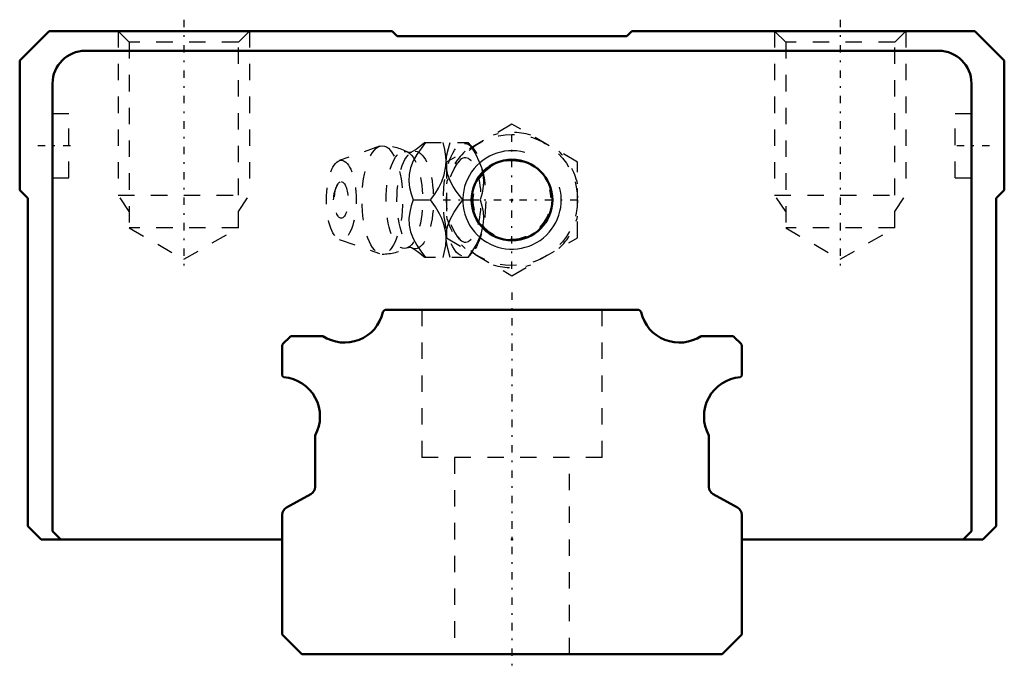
# Model space of a CAD drawing. Header units: millimetres. Extents: x -30 to 30, y -1 to 38.7.
import ezdxf

# ---------------------------------------------------------------- set-up
doc = ezdxf.new("R2010")
doc.units = ezdxf.units.MM
doc.linetypes.add('Center', pattern=[1.5, 0.45, -0.5, 0.05, -0.5])
doc.linetypes.add('Dashed', pattern=[2, 1, -1])
for name, color, linetype, lineweight in [('2d ConnectionPoints', 7, 'Continuous', 50), ('AM_0', 7, 'Continuous', 50), ('AM_5', 3, 'Continuous', 25), ('AM_7', 7, 'Center', 25), ('AM_9', 6, 'Dashed', 25)]:
    doc.layers.add(name, color=color, linetype=linetype, lineweight=lineweight)

# ---------------------------------------------------------------- blocks, each defined once
blk = doc.blocks.new('1_B_M6F_grease_nipple_joint1_SVR_0_in_SVR30R1SS280LG200BM6F910001_2')
at = {"layer": 'AM_5', "linetype": 'Dashed'}
blk.add_arc((0, 27.7), 2.386, 75, 15, dxfattribs=at)
at = {"layer": 'AM_7'}
for p, q in [((0, 23.5), (0, 31.9)), ((-4.2, 27.7), (4.2, 27.7))]:
    blk.add_line(p, q, dxfattribs=at)
at = {"layer": 'AM_9'}
for p, q in [((0, 32.319), (-4, 30.009)), ((4, 30.009), (0, 32.319)), ((-5.317, 31.2), (-2.667, 31.2)), ((-2.371, 30.851), (-2.667, 31.2)), ((-8.065, 30.971), (-10.522, 30.103)), ((-4, 30.009), (-4, 25.391)), ((4, 25.391), (4, 30.009)), ((-6.03, 27.7), (-4.96, 27.7)), ((-3.002, 27.7), (-1.932, 27.7)), ((-10.522, 25.297), (-8.065, 24.429)), ((-4, 25.391), (0, 23.081)), ((0, 23.081), (4, 25.391)), ((-2.667, 24.2), (-5.317, 24.2)), ((-2.667, 24.2), (-2.371, 24.549))]:
    blk.add_line(p, q, dxfattribs=at)
for points in [[(-5.273, 31.2), (-5.544, 30.836), (-5.795, 30.463), (-6.013, 30.078), (-6.18, 29.669), (-6.273, 29.254), (-6.286, 28.846), (-6.236, 28.45), (-6.145, 28.071), (-6.03, 27.7)], [(-5.315, 31.202), (-5.447, 31.082), (-5.63, 30.933), (-5.847, 30.779), (-6.096, 30.626), (-6.13, 30.606)], [(-4.96, 27.7), (-4.706, 28.059), (-4.479, 28.429), (-4.283, 28.825), (-4.136, 29.23), (-4.026, 29.791), (-4.013, 30.078), (-4.026, 30.36), (-4.092, 30.786), (-4.203, 31.2)], [(-4.014, 30.069), (-3.965, 30.45), (-3.874, 30.829), (-3.759, 31.2)], [(-2.689, 31.2), (-2.435, 30.841), (-2.208, 30.471), (-2.012, 30.075), (-1.865, 29.67), (-1.755, 29.109), (-1.742, 28.822), (-1.755, 28.54), (-1.821, 28.114), (-1.932, 27.7)], [(-6.128, 30.608), (-6.147, 30.599), (-6.19, 30.588), (-6.254, 30.585), (-6.311, 30.595), (-6.339, 30.606), (-6.341, 30.607)], [(-4.001, 29.636), (-4.002, 29.646), (-4.016, 30.033)], [(-3.002, 27.7), (-3.399, 28.246), (-3.581, 28.53), (-3.742, 28.822), (-3.908, 29.225), (-4.001, 29.636)], [(-6.03, 27.7), (-6.143, 27.336), (-6.234, 26.963), (-6.285, 26.578), (-6.275, 26.169), (-6.188, 25.754), (-6.024, 25.346), (-5.803, 24.95), (-5.548, 24.571), (-5.273, 24.2)], [(-4.203, 24.2), (-4.104, 24.559), (-4.038, 24.929), (-4.013, 25.325), (-4.04, 25.73), (-4.174, 26.291), (-4.284, 26.578), (-4.419, 26.86), (-4.669, 27.286), (-4.96, 27.7)], [(-4.003, 25.752), (-3.917, 26.146), (-3.756, 26.551), (-3.532, 26.95), (-3.277, 27.329), (-3.002, 27.7)], [(-1.932, 27.7), (-1.833, 27.341), (-1.767, 26.971), (-1.742, 26.575), (-1.77, 26.17), (-1.903, 25.609), (-2.013, 25.322), (-2.148, 25.04), (-2.398, 24.614), (-2.689, 24.2)], [(-4.014, 25.334), (-4.006, 25.725), (-4.003, 25.752)], [(-3.759, 24.2), (-3.92, 24.746), (-3.979, 25.03), (-4.013, 25.318)], [(-6.341, 24.793), (-6.316, 24.803), (-6.268, 24.814), (-6.2, 24.813), (-6.151, 24.802), (-6.129, 24.793), (-6.128, 24.792)], [(-6.131, 24.794), (-5.923, 24.67), (-5.706, 24.523), (-5.518, 24.378), (-5.36, 24.24), (-5.312, 24.194)]]:
    blk.add_lwpolyline(points, dxfattribs=at)
blk.add_circle((0, 27.7), 4, dxfattribs=at)
for centre, radius, start, end in [((0, 27.7), 4.12, 73.86243, 106.13757), ((-7.903, 27.7), 3.3, 61.76048, 90), ((0, 27.7), 4.12, 133.86243, 166.13757), ((0, 27.7), 4.12, 13.86243, 46.13757), ((-9.071, 27.7), 1.82, 148.36971, 211.63029), ((0, 27.7), 4.12, 193.86243, 226.13757), ((0, 27.7), 4.12, 313.86243, 346.13757), ((-7.903, 27.7), 3.3, 270, 298.23952), ((0, 27.7), 4.12, 253.86243, 286.13757)]:
    blk.add_arc(centre, radius, start, end, dxfattribs=at)
for centre, major_axis in [((-7.903, 27.7), (0, 3.3)), ((-6.561, 27.7), (0, 2.965)), ((-5.9, 27.7), (0, 2.971)), ((-2.893, 27.7), (0, 3.445)), ((-10.403, 27.7), (0, 2.424)), ((-10.403, 27.7), (0, 1.117))]:
    blk.add_ellipse(centre, major_axis=major_axis, ratio=0.374607, dxfattribs=at)
blk.add_ellipse((-2.841, 27.7), major_axis=(0, -2.572), ratio=0.374607, start_param=5.781061, end_param=9.926902, dxfattribs=at)
blk = doc.blocks.new('2_SVR_30R1SSB_M6F1_Slide_0_in_SVR30R1SS280LG200BM6F910001_2')
at = {"layer": 'AM_0'}
for p, q in [((-28.2, 38), (-30, 36.2)), ((-7.3, 38), (-28.2, 38)), ((-7, 37.7), (-7.3, 38)), ((7.3, 38), (7, 37.7)), ((28.2, 38), (7.3, 38)), ((30, 36.2), (28.2, 38)), ((7, 37.7), (-7, 37.7)), ((26, 36.8), (-26, 36.8)), ((-30, 36.2), (-30, 28.3)), ((30, 28.3), (30, 36.2)), ((-28, 34.8), (-28, 7.5)), ((28, 7.5), (28, 34.8)), ((-30, 28.3), (-29.5, 27.8)), ((29.5, 27.8), (30, 28.3)), ((-29.5, 27.8), (-29.5, 7.8)), ((29.5, 7.8), (29.5, 27.8)), ((-29.5, 7.8), (-28.7, 7)), ((28.7, 7), (29.5, 7.8)), ((-28, 7.5), (-27.5, 7)), ((27.5, 7), (28, 7.5)), ((-28.7, 7), (-14, 7)), ((14, 7), (28.7, 7))]:
    blk.add_line(p, q, dxfattribs=at)
blk.add_circle((0, 27.7), 2.459, dxfattribs=at)
for centre, start, end in [((-26, 34.8), 90, 180), ((26, 34.8), 0, 90)]:
    blk.add_arc(centre, 2, start, end, dxfattribs=at)
at = {"layer": 'AM_5', "linetype": 'Dashed'}
for p, q in [((-24, 38), (-24, 28)), ((-16, 38), (-16, 28)), ((16, 38), (16, 28)), ((24, 38), (24, 28)), ((-23.323, 27), (-24, 28)), ((-24, 28), (-16, 28)), ((-16.676, 27), (-16, 28)), ((16.677, 27), (16, 28)), ((16, 28), (24, 28)), ((23.324, 27), (24, 28))]:
    blk.add_line(p, q, dxfattribs=at)
at = {"layer": 'AM_5'}
blk.add_arc((0, 27.7), 3, 75, 15, dxfattribs=at)
at = {"layer": 'AM_7'}
for p, q in [((-20, 38.696), (-20, 23.385)), ((20, 38.696), (20, 23.385)), ((-26.9, 31), (-29.1, 31)), ((29.1, 31), (26.9, 31))]:
    blk.add_line(p, q, dxfattribs=at)
at = {"layer": 'AM_9'}
for p, q in [((-24, 38), (-23.323, 37.324)), ((-16.676, 37.324), (-16, 38)), ((16, 38), (16.677, 37.324)), ((23.324, 37.324), (24, 38)), ((-23.323, 37.324), (-23.323, 26)), ((-16.676, 37.324), (-23.323, 37.324)), ((-16.676, 26), (-16.676, 37.324)), ((16.677, 37.324), (16.677, 26)), ((23.324, 37.324), (16.677, 37.324)), ((23.324, 26), (23.324, 37.324)), ((-27, 32.95), (-28, 32.95)), ((-27, 29.05), (-27, 32.95)), ((27, 29.05), (27, 32.95)), ((28, 32.95), (27, 32.95)), ((-28, 29.05), (-27, 29.05)), ((27, 29.05), (28, 29.05)), ((-23.323, 26), (-20, 24.081)), ((-16.676, 26), (-23.323, 26)), ((-20, 24.081), (-16.676, 26)), ((23.324, 26), (16.677, 26)), ((16.677, 26), (20, 24.081)), ((20, 24.081), (23.324, 26))]:
    blk.add_line(p, q, dxfattribs=at)
blk = doc.blocks.new('3_SVR_30R28020_R_Track_0_in_SVR30R1SS280LG200BM6F910001_2')
at = {"layer": 'AM_0'}
for p, q in [((7.67, 21), (-7.67, 21)), ((-13.541, 19.341), (-13.941, 18.941)), ((-11.527, 19.4), (-13.4, 19.4)), ((13.4, 19.4), (11.527, 19.4)), ((13.941, 18.941), (13.541, 19.341)), ((-14, 18.8), (-14, 16.992)), ((14, 16.992), (14, 18.8)), ((-12, 13.338), (-12, 10.2)), ((12, 10.2), (12, 13.338)), ((-12.257, 9.763), (-13.743, 8.937)), ((13.743, 8.937), (12.257, 9.763)), ((-14, 8.5), (-14, 1.2)), ((14, 1.2), (14, 8.5)), ((12.8, 0), (14, 1.2)), ((-14, 1.2), (-12.8, 0)), ((-12.8, 0), (12.8, 0))]:
    blk.add_line(p, q, dxfattribs=at)
for centre, radius, start, end in [((-7.67, 20.8), 0.2, 90, 166.65764), ((7.67, 20.8), 0.2, 13.34236, 90), ((-10.2, 21.4), 2.4, 236.44269, 346.65764), ((10.2, 21.4), 2.4, 193.34236, 303.55731), ((-13.4, 19.2), 0.2, 90, 135), ((13.4, 19.2), 0.2, 45, 90), ((-13.8, 18.8), 0.2, 135, 180), ((13.8, 18.8), 0.2, 0, 45), ((-13.9, 16.992), 0.1, 180, 265.41144), ((-14.1, 14.5), 2.4, 331.04498, 85.41143), ((14.1, 14.5), 2.4, 94.58857, 208.95502), ((13.9, 16.992), 0.1, 274.58857, 0), ((-12.5, 10.2), 0.5, 299.06891, 360), ((12.5, 10.2), 0.5, 180, 240.93109), ((-13.5, 8.5), 0.5, 119.06891, 180), ((13.5, 8.5), 0.5, 0, 60.93109)]:
    blk.add_arc(centre, radius, start, end, dxfattribs=at)
at = {"layer": 'AM_7'}
blk.add_line((0, 22.05), (0, -1.05), dxfattribs=at)
at = {"layer": 'AM_9'}
for p, q in [((-5.5, 21), (-5.5, 12)), ((5.5, 12), (5.5, 21)), ((5.5, 12), (-5.5, 12)), ((-3.5, 12), (-3.5, 0)), ((3.5, 0), (3.5, 12))]:
    blk.add_line(p, q, dxfattribs=at)

msp = doc.modelspace()

# ---------------------------------------------------------------- linework, layer by layer
at = {"layer": '2d ConnectionPoints'}
for p in [(0, 27.7), (0, 27.7), (0, 7), (0, 7), (0, 0), (0, 0)]:
    msp.add_point(p, dxfattribs=at)

# ---------------------------------------------------------------- block references
for name in ['2_SVR_30R1SSB_M6F1_Slide_0_in_SVR30R1SS280LG200BM6F910001_2', '1_B_M6F_grease_nipple_joint1_SVR_0_in_SVR30R1SS280LG200BM6F910001_2', '3_SVR_30R28020_R_Track_0_in_SVR30R1SS280LG200BM6F910001_2']:
    msp.add_blockref(name, (0, 0))

doc.saveas('drawing.dxf')
